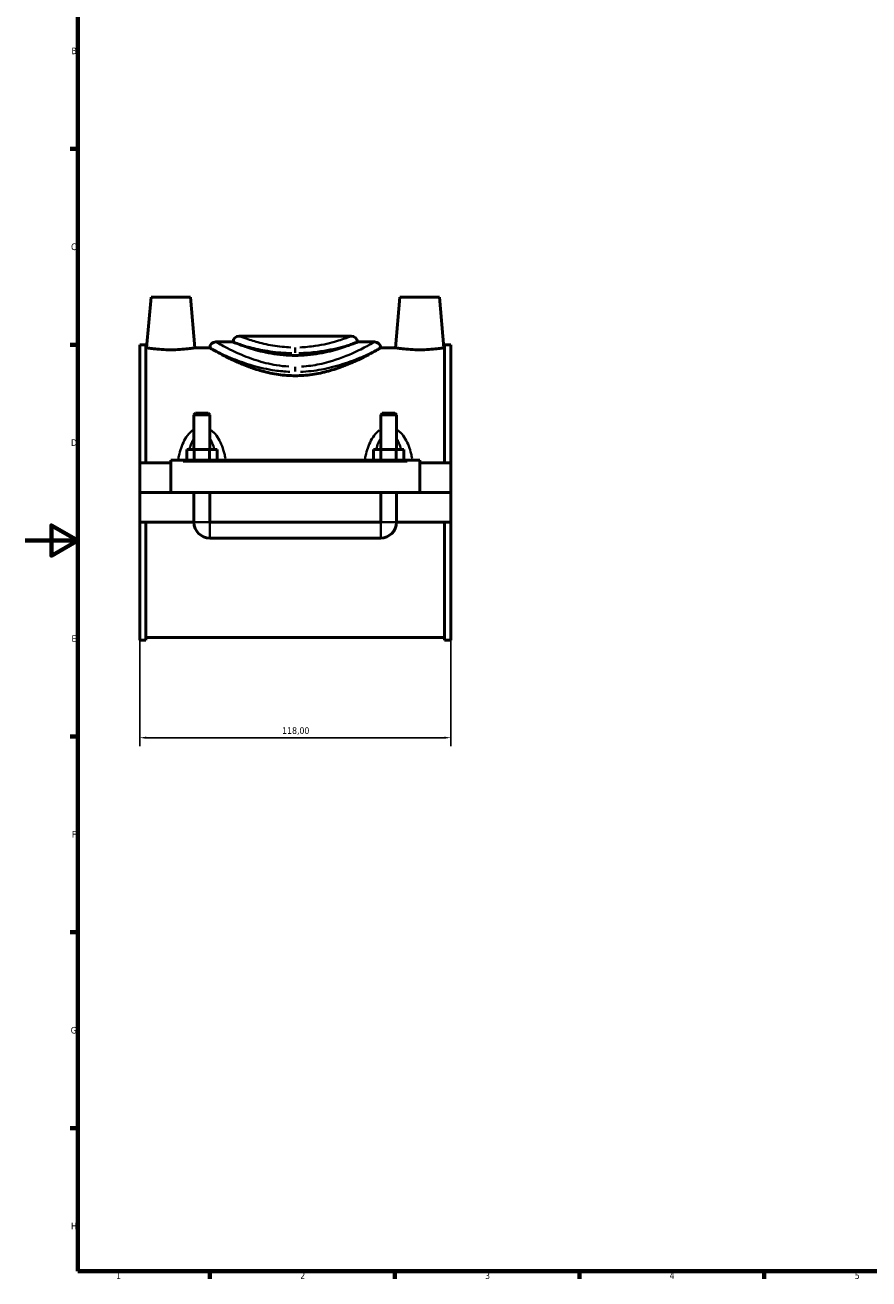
# Model space of a CAD drawing. Header units: millimetres. Extents: x 0 to 900, y -8 to 993.
# Tile 1 of 6: x 0 to 320, y 17 to 492. Entities that reach past the tile are written whole.
import ezdxf

# ---------------------------------------------------------------- set-up
doc = ezdxf.new("R2010")
doc.units = ezdxf.units.MM
for name, color, linetype, lineweight in [('Border (ISO)', 7, 'Continuous', 70), ('Dimension (ISO)', 7, 'Continuous', 25), ('Visible (ISO)', 7, 'Continuous', 50), ('Visible Narrow (ISO)', 7, 'Continuous', 35)]:
    doc.layers.add(name, color=color, linetype=linetype, lineweight=lineweight)
doc.styles.add('Note Text (ISO)', font='tahoma.ttf')
doc.dimstyles.new('Default (ISO)', dxfattribs={"dimtxt": 2.5, "dimasz": 2.5, "dimexe": 3.175, "dimexo": 0, "dimgap": 0.762, "dimtad": 1, "dimrnd": 1e-08, "dimzin": 0, "dimtxsty": 'Note Text (ISO)', "dimcen": 0.09, "dimdle": 10, "dimclrd": 256, "dimclre": 256, "dimclrt": 256, "dimazin": 0, "dimtfac": 1.40208, "dimtmove": 0, "dimatfit": 3, "dimfxl": 1, "dimtolj": 1, "dimtzin": 0, "dimlwd": -1, "dimlwe": -1, "dimarcsym": 0})

# ---------------------------------------------------------------- blocks, each defined once
blk = doc.blocks.new('Borders Default Border')
at = {"layer": 'Border (ISO)'}
for p, q in [((20, 445.5), (17.1, 445.5)), ((20, 371.25), (17.1, 371.25)), ((20, 222.75), (17.1, 222.75)), ((20, 148.5), (17.1, 148.5)), ((20, 74.25), (17.1, 74.25)), ((70.08, 20), (70.08, 17.1)), ((140.17, 20), (140.17, 17.1)), ((210.25, 20), (210.25, 17.1)), ((280.33, 20), (280.33, 17.1))]:
    blk.add_line(p, q, dxfattribs=at)
at = {"layer": 'Border (ISO)', "flags": 128}
for points in [[(20, 20), (20, 574), (821, 574), (821, 20), (20, 20)], [(0, 297), (20, 297), (10, 302.77), (10, 291.23), (20, 297)]]:
    blk.add_lwpolyline(points, dxfattribs=at)
at = {"layer": 'Border (ISO)', "color": 232, "true_color": 0xca0064, "char_height": 2.5, "attachment_point": 7, "style": 'Note Text (ISO)'}
for s, insert in [('B', (17.59, 481.38)), ('C', (17.43, 407.08)), ('D', (17.43, 332.88)), ('E', (17.64, 258.63)), ('F', (17.7, 184.38)), ('G', (17.31, 110.08)), ('H', (17.44, 35.88)), ('1', (34.48, 17.1)), ('2', (104.37, 17.1)), ('3', (174.43, 17.05)), ('4', (244.42, 17.1)), ('5', (314.64, 17.05))]:
    blk.add_mtext(s, dxfattribs=dict(at, insert=insert))
blk = doc.blocks.new('*D10')
at = {"layer": 'Defpoints', "color": 0, "transparency": 16777216}
for p in [(43.46, 259.21), (161.46, 259.21), (43.46, 222.27)]:
    blk.add_point(p, dxfattribs=at)
at = {"layer": 'Dimension (ISO)', "transparency": 16777216}
for p, q in [((43.46, 259.21), (43.46, 219.09)), ((161.46, 259.21), (161.46, 219.09)), ((158.96, 222.27), (45.96, 222.27))]:
    blk.add_line(p, q, dxfattribs=at)
for points in [[(45.96, 222.69), (45.96, 221.85), (43.46, 222.27)], [(158.96, 222.69), (158.96, 221.85), (161.46, 222.27)]]:
    blk.add_solid(points, dxfattribs=at)
at = {"layer": 'Dimension (ISO)', "color": 232, "true_color": 0xca0064, "transparency": 16777216, "insert": (97.5, 226.21), "char_height": 2.5, "attachment_point": 1, "style": 'Note Text (ISO)'}
blk.add_mtext('\\A1;118,00', dxfattribs=at)

msp = doc.modelspace()

# ---------------------------------------------------------------- linework, layer by layer
at = {"layer": 'Visible (ISO)'}
for p, q in [((47.7585, 389.2114), (46.0875, 370.1114)), ((62.7585, 389.2114), (47.7585, 389.2114)), ((62.7585, 389.2114), (64.4296, 370.1114)), ((142.1585, 389.2114), (140.4875, 370.1114)), ((142.1585, 389.2114), (157.1585, 389.2114)), ((157.1585, 389.2114), (158.8296, 370.1114)), ((43.4585, 371.2094), (43.4585, 326.4614)), ((43.4585, 371.2094), (45.8185, 371.2094)), ((45.8185, 326.4614), (45.8185, 371.2094)), ((72.3685, 372.3074), (78.8642, 372.3074)), ((123.6985, 374.5034), (81.2185, 374.5034)), ((126.0528, 372.3074), (132.5485, 372.3074)), ((159.0985, 326.4614), (159.0985, 371.2094)), ((159.0985, 371.2094), (161.4585, 371.2094)), ((161.4585, 371.2094), (161.4585, 326.4614)), ((46.0875, 370.1114), (45.8185, 370.1114)), ((70.0142, 370.1114), (64.4296, 370.1114)), ((140.4875, 370.1114), (134.9028, 370.1114)), ((159.0985, 370.1114), (158.8296, 370.1114)), ((64.6585, 345.2614), (64.0585, 344.6614)), ((70.0585, 344.6614), (64.0585, 344.6614)), ((64.0585, 344.6614), (64.0585, 331.4614)), ((64.6585, 345.2614), (69.4585, 345.2614)), ((69.4585, 345.2614), (70.0585, 344.6614)), ((70.0585, 344.6614), (70.0585, 331.4614)), ((135.4585, 345.2614), (134.8585, 344.6614)), ((140.8585, 344.6614), (134.8585, 344.6614)), ((134.8585, 331.4614), (134.8585, 344.6614)), ((135.4585, 345.2614), (140.2585, 345.2614)), ((140.2585, 345.2614), (140.8585, 344.6614)), ((140.8585, 331.4614), (140.8585, 344.6614)), ((61.285, 327.4614), (61.285, 331.4614)), ((61.285, 331.4614), (64.1718, 331.4614)), ((64.1718, 327.4614), (64.1718, 331.4614)), ((64.1718, 331.4614), (69.9453, 331.4614)), ((69.9453, 327.4614), (69.9453, 331.4614)), ((69.9453, 331.4614), (72.832, 331.4614)), ((72.832, 327.4614), (72.832, 331.4614)), ((132.085, 327.4614), (132.085, 331.4614)), ((132.085, 331.4614), (134.9718, 331.4614)), ((134.9718, 327.4614), (134.9718, 331.4614)), ((134.9718, 331.4614), (140.7453, 331.4614)), ((140.7453, 327.4614), (140.7453, 331.4614)), ((140.7453, 331.4614), (143.632, 331.4614)), ((143.632, 327.4614), (143.632, 331.4614)), ((55.2585, 326.4614), (43.4585, 326.4614)), ((43.4585, 315.2614), (43.4585, 326.4614)), ((55.2585, 326.9614), (55.2585, 327.4614)), ((149.6585, 327.4614), (55.2585, 327.4614)), ((55.2585, 315.2614), (55.2585, 326.9614)), ((149.6585, 327.4614), (149.6585, 326.9614)), ((149.6585, 326.9614), (149.6585, 315.2614)), ((161.4585, 326.4614), (149.6585, 326.4614)), ((161.4585, 326.4614), (161.4585, 315.2614)), ((43.4585, 315.2614), (55.2585, 315.2614)), ((43.4585, 303.9614), (43.4585, 315.1614)), ((64.0585, 315.1614), (43.4585, 315.1614)), ((149.6585, 315.2614), (55.2585, 315.2614)), ((64.0585, 315.2614), (64.0585, 315.1614)), ((64.0585, 303.9614), (64.0585, 315.1614)), ((70.0585, 315.2614), (70.0585, 315.1614)), ((134.8585, 315.1614), (70.0585, 315.1614)), ((70.0585, 315.1614), (70.0585, 303.9614)), ((134.8585, 315.1614), (134.8585, 315.2614)), ((134.8585, 303.9614), (134.8585, 315.1614)), ((140.8585, 315.1614), (140.8585, 315.2614)), ((161.4585, 315.1614), (140.8585, 315.1614)), ((140.8585, 315.1614), (140.8585, 303.9614)), ((149.6585, 315.2614), (161.4585, 315.2614)), ((161.4585, 315.1614), (161.4585, 303.9614)), ((64.0585, 303.9614), (43.4585, 303.9614)), ((43.4585, 303.9614), (43.4585, 259.2134)), ((45.8185, 259.2134), (45.8185, 303.9614)), ((134.8585, 303.9614), (70.0585, 303.9614)), ((161.4585, 303.9614), (140.8585, 303.9614)), ((159.0985, 259.2134), (159.0985, 303.9614)), ((161.4585, 303.9614), (161.4585, 259.2134)), ((70.0585, 297.9614), (134.8585, 297.9614)), ((43.4585, 259.2134), (45.8185, 259.2134)), ((159.0985, 260.3114), (45.8185, 260.3114)), ((159.0985, 259.2134), (161.4585, 259.2134))]:
    msp.add_line(p, q, dxfattribs=at)
for centre, radius, start, end in [((72.3685, 369.9474), 2.36, 90, 176.015217), ((81.2185, 372.1434), 2.36, 90, 176.015217), ((123.6985, 372.1434), 2.36, 3.984783, 90), ((132.5485, 369.9474), 2.36, 3.984783, 90), ((70.0585, 303.9614), 6, 180, 270), ((134.8585, 303.9614), 6, 270, 0)]:
    msp.add_arc(centre, radius, start, end, dxfattribs=at)
for points, knots in [([(81.0451, 371.4388), (80.2251, 371.7511), (79.626, 371.9944), (79.0502, 372.23), (78.9211, 372.2837), (78.8693, 372.3053), (78.8642, 372.3074), (78.8642, 372.3074)], [0, 0, 0, 0, 0.59263839, 0.59263839, 0.94543291, 0.94543291, 1.02991674, 1.02991674, 1.02991674, 1.02991674]), ([(123.872, 371.4388), (123.3404, 371.2364), (122.718, 371.0058), (121.1596, 370.4569), (120.1834, 370.1312), (118.108, 369.4969), (116.9348, 369.1652), (114.3759, 368.5356), (112.9901, 368.2384), (110.0894, 367.7393), (108.5719, 367.5376), (105.5076, 367.2687), (103.9608, 367.2017), (100.9563, 367.2017), (99.4095, 367.2687), (96.3452, 367.5376), (94.8277, 367.7393), (91.927, 368.2384), (90.5412, 368.5356), (87.9823, 369.1652), (86.8091, 369.4969), (84.7337, 370.1312), (83.7575, 370.4569), (82.1991, 371.0058), (81.5767, 371.2364), (81.0451, 371.4388)], [4.59131572, 4.59131572, 4.59131572, 4.59131572, 4.953837, 4.953837, 5.4039946, 5.4039946, 5.85467806, 5.85467806, 6.30536152, 6.30536152, 6.75604497, 6.75604497, 7.20672843, 7.20672843, 7.65741189, 7.65741189, 8.10809535, 8.10809535, 8.55877881, 8.55877881, 9.00946227, 9.00946227, 9.45961986, 9.45961986, 9.82214115, 9.82214115, 9.82214115, 9.82214115]), ([(126.0528, 372.3074), (126.0528, 372.3073), (126.0144, 372.2914), (125.7985, 372.202), (125.5342, 372.0928), (124.8124, 371.8032), (124.3852, 371.6343), (123.872, 371.4388)], [1.02991669, 1.02991669, 1.02991669, 1.02991669, 1.26399868, 1.26399868, 1.68842341, 1.68842341, 2.05929593, 2.05929593, 2.05929593, 2.05929593]), ([(55.2585, 369.3283), (54.0993, 369.3283), (52.8654, 369.37), (50.6014, 369.5194), (49.571, 369.6248), (47.9487, 369.8211), (47.2471, 369.9249), (46.3165, 370.0711), (46.0875, 370.1114), (46.0875, 370.1114)], [2.77973012, 2.77973012, 2.77973012, 2.77973012, 3.12750246, 3.12750246, 3.4752748, 3.4752748, 3.82243499, 3.82243499, 4.16959518, 4.16959518, 4.16959518, 4.16959518]), ([(64.4296, 370.1114), (64.4296, 370.1114), (64.2006, 370.0711), (63.27, 369.9249), (62.5684, 369.8211), (60.9461, 369.6248), (59.9157, 369.5194), (57.6517, 369.37), (56.4178, 369.3283), (55.2585, 369.3283)], [6.9493253, 6.9493253, 6.9493253, 6.9493253, 7.29648549, 7.29648549, 7.64364568, 7.64364568, 7.99141802, 7.99141802, 8.33919036, 8.33919036, 8.33919036, 8.33919036]), ([(72.0493, 368.9304), (71.3088, 369.3496), (70.7618, 369.67), (70.2348, 369.9804), (70.1115, 370.0536), (70.0272, 370.1036), (70.0142, 370.1114), (70.0142, 370.1114)], [0, 0, 0, 0, 0.64878535, 0.64878535, 1.0065433, 1.0065433, 1.16617758, 1.16617758, 1.16617758, 1.16617758]), ([(102.4585, 359.4946), (100.3529, 359.4946), (98.201, 359.6494), (93.9636, 360.2533), (91.8778, 360.701), (87.9056, 361.7854), (86.0152, 362.4214), (82.5268, 363.7467), (80.9288, 364.4349), (78.1055, 365.7338), (76.7747, 366.3938), (74.4108, 367.62), (73.3774, 368.1853), (72.3686, 368.7501), (72.2047, 368.8424), (72.0493, 368.9304)], [0, 0, 0, 0, 0.63170175, 0.63170175, 1.2634035, 1.2634035, 1.89510525, 1.89510525, 2.526807, 2.526807, 3.15472127, 3.15472127, 3.78263553, 3.78263553, 3.91170744, 3.91170744, 3.91170744, 3.91170744]), ([(132.8678, 368.9304), (132.7124, 368.8424), (132.5485, 368.7501), (131.5396, 368.1853), (130.5063, 367.62), (128.1423, 366.3938), (126.8116, 365.7338), (123.9883, 364.4349), (122.3903, 363.7467), (118.9019, 362.4214), (117.0115, 361.7854), (113.0393, 360.701), (110.9535, 360.2533), (106.7161, 359.6494), (104.5642, 359.4946), (102.4585, 359.4946)], [16.24214879, 16.24214879, 16.24214879, 16.24214879, 16.3712207, 16.3712207, 16.99913496, 16.99913496, 17.62704923, 17.62704923, 18.25875098, 18.25875098, 18.89045273, 18.89045273, 19.52215448, 19.52215448, 20.15385623, 20.15385623, 20.15385623, 20.15385623]), ([(134.9028, 370.1114), (134.9028, 370.1114), (134.8934, 370.1058), (134.8265, 370.066), (134.717, 370.0009), (134.3964, 369.8119), (134.1991, 369.696), (133.6594, 369.3823), (133.2957, 369.1726), (132.8678, 368.9304)], [1.16617757, 1.16617757, 1.16617757, 1.16617757, 1.301876, 1.301876, 1.64943581, 1.64943581, 1.95664523, 1.95664523, 2.33155016, 2.33155016, 2.33155016, 2.33155016]), ([(149.6585, 369.3283), (148.4993, 369.3283), (147.2654, 369.37), (145.0014, 369.5194), (143.971, 369.6248), (142.3487, 369.8211), (141.6471, 369.9249), (140.7165, 370.0711), (140.4875, 370.1114), (140.4875, 370.1114)], [0, 0, 0, 0, 0.34777234, 0.34777234, 0.69554468, 0.69554468, 1.04270487, 1.04270487, 1.38986506, 1.38986506, 1.38986506, 1.38986506]), ([(158.8296, 370.1114), (158.8296, 370.1114), (158.6006, 370.0711), (157.67, 369.9249), (156.9684, 369.8211), (155.3461, 369.6248), (154.3157, 369.5194), (152.0517, 369.37), (150.8178, 369.3283), (149.6585, 369.3283)], [4.16959518, 4.16959518, 4.16959518, 4.16959518, 4.51675537, 4.51675537, 4.86391556, 4.86391556, 5.2116879, 5.2116879, 5.55946024, 5.55946024, 5.55946024, 5.55946024])]:
    msp.add_open_spline(points, degree=3, knots=knots, dxfattribs=at)
at = {"layer": 'Visible Narrow (ISO)'}
for p, q in [((102.4585, 370.1664), (102.4585, 368.1731)), ((102.4585, 362.8396), (102.4585, 361.0513)), ((59.9785, 326.9614), (144.9385, 326.9614)), ((64.0955, 303.9614), (70.0216, 303.9614)), ((70.0585, 297.9983), (70.0585, 303.9244)), ((134.8585, 297.9983), (134.8585, 303.9244)), ((140.8216, 303.9614), (134.8955, 303.9614))]:
    msp.add_line(p, q, dxfattribs=at)
for points, knots in [([(100.0472, 362.9732), (98.4503, 363.0615), (96.8677, 363.2351), (92.5978, 363.9215), (90.0001, 364.5882), (84.9813, 366.2047), (82.6016, 367.1735), (77.7264, 369.3716), (75.5043, 370.5626), (73.2311, 371.8126), (72.6776, 372.1294), (72.4659, 372.2512)], [10.30078086, 10.30078086, 10.30078086, 10.30078086, 10.80146666, 10.80146666, 11.68752366, 11.68752366, 12.66568666, 12.66568666, 14.00317264, 14.00317264, 14.8230615, 14.8230615, 14.8230615, 14.8230615]), ([(100.777, 370.2507), (99.6834, 370.2871), (98.5975, 370.3583), (95.0395, 370.7022), (92.6724, 371.118), (88.474, 372.0778), (86.6392, 372.6181), (83.1742, 373.7408), (81.856, 374.2573), (81.3528, 374.4513), (81.3144, 374.4661), (81.2856, 374.4771)], [0.17998169, 0.17998169, 0.17998169, 0.17998169, 0.53199272, 0.53199272, 1.35776496, 1.35776496, 2.18321399, 2.18321399, 3.30196126, 3.30196126, 3.41965213, 3.41965213, 3.41965213, 3.41965213]), ([(81.6435, 371.2565), (82.1227, 371.1123), (82.6586, 370.9555), (84.8815, 370.3332), (86.9202, 369.8144), (91.585, 368.8927), (94.2151, 368.4935), (98.3344, 368.1494), (99.7144, 368.0763), (101.1026, 368.0472)], [-2.48027123, -2.48027123, -2.48027123, -2.48027123, -2.18321399, -2.18321399, -1.35776496, -1.35776496, -0.53199272, -0.53199272, -0.13054059, -0.13054059, -0.13054059, -0.13054059]), ([(103.8143, 368.0475), (106.2448, 368.0994), (108.6493, 368.288), (114.341, 369.0176), (117.427, 369.6825), (121.2051, 370.6504), (122.3463, 370.9773), (123.2738, 371.2565)], [-14.26790123, -14.26790123, -14.26790123, -14.26790123, -13.56483031, -13.56483031, -12.49323906, -12.49323906, -11.91817908, -11.91817908, -11.91817908, -11.91817908]), ([(123.6305, 374.476), (123.4936, 374.4225), (123.1499, 374.2902), (121.6664, 373.7395), (120.1305, 373.1856), (115.9302, 371.9404), (113.1528, 371.248), (108.173, 370.5093), (106.1699, 370.3199), (104.1398, 370.2512)], [10.97879858, 10.97879858, 10.97879858, 10.97879858, 11.53075275, 11.53075275, 12.49323906, 12.49323906, 13.56483031, 13.56483031, 14.21846015, 14.21846015, 14.21846015, 14.21846015]), ([(132.4515, 372.2516), (132.1909, 372.1017), (131.4071, 371.6508), (128.91, 370.3007), (127.1874, 369.3997), (122.3742, 367.1715), (119.0223, 365.7956), (114.0724, 364.407), (112.8784, 364.1128), (109.4727, 363.4125), (107.1862, 363.1033), (104.8694, 362.974)], [25.37508425, 25.37508425, 25.37508425, 25.37508425, 26.38571765, 26.38571765, 27.41513606, 27.41513606, 28.76176258, 28.76176258, 29.17077288, 29.17077288, 29.89738992, 29.89738992, 29.89738992, 29.89738992]), ([(72.7983, 368.5686), (74.2949, 367.852), (76.3461, 366.9087), (81.0442, 365.0257), (83.6106, 364.097), (89.023, 362.5473), (91.8244, 361.9081), (96.6155, 361.2234), (98.5191, 361.0473), (100.4377, 360.9737)], [-13.7567261, -13.7567261, -13.7567261, -13.7567261, -12.66568666, -12.66568666, -11.68752366, -11.68752366, -10.80146666, -10.80146666, -10.24465794, -10.24465794, -10.24465794, -10.24465794]), ([(104.479, 360.9742), (107.1754, 361.0788), (109.8413, 361.387), (113.6957, 362.0915), (114.9832, 362.3735), (120.3214, 363.7047), (123.9362, 365.0238), (129.0053, 367.1098), (130.7824, 367.93), (132.1185, 368.5689)], [-29.95351277, -29.95351277, -29.95351277, -29.95351277, -29.17077288, -29.17077288, -28.76176258, -28.76176258, -27.41513606, -27.41513606, -26.4414183, -26.4414183, -26.4414183, -26.4414183]), ([(63.5068, 338.7379), (63.1705, 338.4985), (62.8535, 338.2312), (61.8527, 337.2613), (61.2594, 336.4657), (60.218, 334.7151), (59.7779, 333.7521), (59.0618, 331.8366), (58.7757, 330.8888), (58.3835, 329.3376), (58.2509, 328.7455), (58.1315, 328.1479)], [-1.7180375, -1.7180375, -1.7180375, -1.7180375, -1.59350223, -1.59350223, -1.29818571, -1.29818571, -0.98747021, -0.98747021, -0.70147454, -0.70147454, -0.52821837, -0.52821837, -0.52821837, -0.52821837]), ([(75.9856, 328.1479), (75.8661, 328.7455), (75.7336, 329.3376), (75.3414, 330.8888), (75.0553, 331.8366), (74.3392, 333.7521), (73.899, 334.7151), (72.8577, 336.4657), (72.2644, 337.2613), (71.2636, 338.2312), (70.9466, 338.4985), (70.6103, 338.7379)], [-3.67186667, -3.67186667, -3.67186667, -3.67186667, -3.4986105, -3.4986105, -3.21261484, -3.21261484, -2.90189934, -2.90189934, -2.60658281, -2.60658281, -2.48204755, -2.48204755, -2.48204755, -2.48204755]), ([(134.3068, 338.7379), (133.9705, 338.4985), (133.6535, 338.2312), (132.6527, 337.2613), (132.0593, 336.4656), (131.018, 334.715), (130.5779, 333.752), (129.8618, 331.8366), (129.5757, 330.8889), (129.1835, 329.3377), (129.051, 328.7456), (128.9315, 328.1479)], [-1.71862169, -1.71862169, -1.71862169, -1.71862169, -1.59408642, -1.59408642, -1.29876194, -1.29876194, -0.98804719, -0.98804719, -0.70207926, -0.70207926, -0.5288026, -0.5288026, -0.5288026, -0.5288026]), ([(146.7856, 328.1479), (146.6661, 328.7456), (146.5336, 329.3377), (146.1414, 330.8889), (145.8553, 331.8366), (145.1392, 333.752), (144.6991, 334.715), (143.6578, 336.4656), (143.0644, 337.2613), (142.0636, 338.2312), (141.7466, 338.4985), (141.4103, 338.7379)], [-3.67245082, -3.67245082, -3.67245082, -3.67245082, -3.49917416, -3.49917416, -3.21320623, -3.21320623, -2.90249148, -2.90249148, -2.607167, -2.607167, -2.48263173, -2.48263173, -2.48263173, -2.48263173]), ([(62.3761, 331.7015), (62.5868, 332.4801), (62.8302, 333.2324), (63.3589, 334.5379), (63.6321, 335.1048), (63.9435, 335.6181)], [1.031218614, 1.031218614, 1.031218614, 1.031218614, 1.298185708, 1.298185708, 1.523514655, 1.523514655, 1.523514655, 1.523514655]), ([(70.1736, 335.6181), (70.4849, 335.1048), (70.7582, 334.5379), (71.2869, 333.2324), (71.5303, 332.4801), (71.741, 331.7015)], [2.676570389, 2.676570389, 2.676570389, 2.676570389, 2.901899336, 2.901899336, 3.16886643, 3.16886643, 3.16886643, 3.16886643]), ([(133.1761, 331.7015), (133.3868, 332.4801), (133.6302, 333.2324), (134.1589, 334.5379), (134.4321, 335.1047), (134.7435, 335.6181)], [1.031802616, 1.031802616, 1.031802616, 1.031802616, 1.298761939, 1.298761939, 1.524098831, 1.524098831, 1.524098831, 1.524098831]), ([(140.9736, 335.6181), (141.285, 335.1047), (141.5582, 334.5379), (142.0869, 333.2324), (142.3303, 332.4801), (142.541, 331.7015)], [2.677154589, 2.677154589, 2.677154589, 2.677154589, 2.902491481, 2.902491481, 3.169450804, 3.169450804, 3.169450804, 3.169450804])]:
    msp.add_open_spline(points, degree=3, knots=knots, dxfattribs=at)

# ---------------------------------------------------------------- block references
msp.add_blockref('Borders Default Border', (0, 0))

# ---------------------------------------------------------------- dimensions: what is measured, and where the dimension line sits
at = {"layer": 'Dimension (ISO)'}
dim = msp.add_linear_dim(base=(43.4585, 222.2689), p1=(161.4585, 259.2134), p2=(43.4585, 259.2134), dimstyle='Default (ISO)', override={"dimdec": 2, "dimtp": 0, "dimtm": 0, "dimtdec": 2, "dimtofl": 0, "dimatfit": 1}, dxfattribs=at)
dim.commit()
dim.dimension.update_dxf_attribs({"geometry": '*D10', "text_midpoint": (102.4585, 222.2689), "dimtype": 160})

doc.saveas('drawing.dxf')
